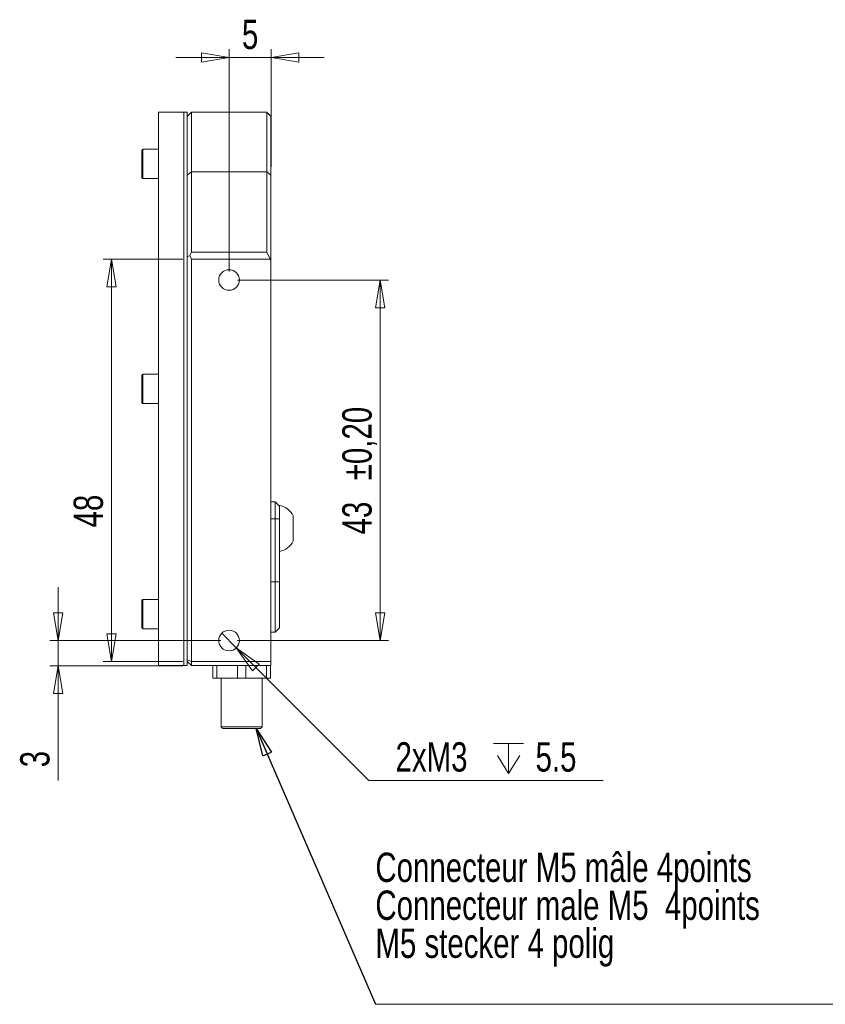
# Model space of a CAD drawing. Header units: millimetres. Extents: x 31 to 297, y 27 to 238.
# Tile 1 of 2: x 31 to 127, y 116 to 234. Entities that reach past the tile are written whole.
import ezdxf

# ---------------------------------------------------------------- set-up
doc = ezdxf.new("R2010")
doc.units = ezdxf.units.MM
doc.styles.add('SLDTEXTSTYLE0', font='TXT', dxfattribs={"width": 0.75})
doc.dimstyles.new('SLDDIMSTYLE0', dxfattribs={"dimtxt": 3.5, "dimasz": 3.302, "dimexe": 0, "dimexo": 0.0625, "dimgap": 0.875, "dimtad": 1, "dimtoh": 1, "dimrnd": 1e-09, "dimzin": 12, "dimdsep": 46, "dimtxsty": 'SLDTEXTSTYLE0', "dimblk1": 'CLOSED', "dimblk2": 'CLOSED', "dimsah": 1, "dimcen": 0.09, "dimadec": 0, "dimazin": 0, "dimtfac": 1, "dimtofl": 0, "dimtmove": 0, "dimatfit": 3, "dimldrblk": 'CLOSED', "dimfxl": 0, "dimtolj": 1, "dimtzin": 12, "dimarcsym": 0})
doc.dimstyles.new('SLDDIMSTYLE2', dxfattribs={"dimtxt": 3.5, "dimasz": 3.302, "dimexe": 0, "dimexo": 0.0625, "dimgap": 0.875, "dimtad": 1, "dimtoh": 1, "dimrnd": 1e-09, "dimzin": 12, "dimdsep": 46, "dimtxsty": 'SLDTEXTSTYLE0', "dimblk1": 'CLOSED', "dimblk2": 'CLOSED', "dimsah": 1, "dimcen": 0.09, "dimadec": 0, "dimazin": 0, "dimtfac": 1, "dimtofl": 0, "dimtmove": 0, "dimatfit": 3, "dimldrblk": 'CLOSED', "dimfxl": 0, "dimtolj": 1, "dimtzin": 12, "dimarcsym": 0})
doc.dimstyles.new('SLDDIMSTYLE3', dxfattribs={"dimtxt": 3.5, "dimasz": 3.302, "dimexe": 0, "dimexo": 0.0625, "dimgap": 0.875, "dimtad": 1, "dimtoh": 1, "dimrnd": 1e-09, "dimzin": 12, "dimdsep": 46, "dimtxsty": 'SLDTEXTSTYLE0', "dimblk1": 'CLOSED', "dimblk2": 'CLOSED', "dimsah": 1, "dimcen": 0.09, "dimadec": 0, "dimazin": 0, "dimtol": 1, "dimtp": 0.2, "dimtm": 0.2, "dimtfac": 1, "dimtofl": 0, "dimtmove": 0, "dimatfit": 3, "dimldrblk": 'CLOSED', "dimfxl": 0, "dimtolj": 1, "dimarcsym": 0})
doc.dimstyles.new('SLDDIMSTYLE4', dxfattribs={"dimtxt": 3.5, "dimasz": 3.302, "dimexe": 0, "dimexo": 0.0625, "dimgap": 0.875, "dimtad": 0, "dimtih": 1, "dimtoh": 1, "dimrnd": 1e-09, "dimzin": 12, "dimdsep": 46, "dimtxsty": 'SLDTEXTSTYLE0', "dimblk1": 'CLOSED', "dimblk2": 'CLOSED', "dimsah": 1, "dimcen": 0.09, "dimadec": 0, "dimazin": 0, "dimtfac": 1, "dimtmove": 0, "dimatfit": 3, "dimldrblk": 'CLOSED', "dimfxl": 0, "dimtolj": 1, "dimtzin": 12, "dimarcsym": 0})
doc.dimstyles.new('SLDDIMSTYLE5', dxfattribs={"dimtxt": 0, "dimasz": 3.302, "dimexe": 0, "dimexo": 0.0625, "dimgap": 0, "dimtad": 0, "dimtih": 1, "dimtoh": 1, "dimdec": 0, "dimrnd": 1e-09, "dimzin": 0, "dimdsep": 46, "dimtxsty": 'Standard', "dimblk1": 'CLOSED', "dimblk2": 'CLOSED', "dimsah": 1, "dimcen": 0.09, "dimadec": 0, "dimazin": 0, "dimtfac": 3.302, "dimtdec": 0, "dimtofl": 0, "dimtmove": 0, "dimatfit": 3, "dimldrblk": 'CLOSED', "dimfxl": 0, "dimtolj": 1, "dimtzin": 0, "dimarcsym": 0})

# ---------------------------------------------------------------- blocks, each defined once
blk = doc.blocks.new('_CLOSED')
at = {"color": 0, "linetype": 'ByBlock', "lineweight": -2}
for p, q in [((-1, 0.166667), (0, 0)), ((-1, 0.166667), (-1, -0.166667)), ((0, 0), (-1, -0.166667)), ((0, 0), (-1, 0))]:
    blk.add_line(p, q, dxfattribs=at)
blk = doc.blocks.new('*D8')
at = {"color": 7, "linetype": 'Continuous', "lineweight": 0}
for p, q in [((35.51, 159.67), (35.51, 166.02)), ((54.91, 159.67), (34.51, 159.67)), ((35.51, 159.67), (35.51, 156.67)), ((50.41, 156.67), (34.51, 156.67)), ((35.51, 156.67), (35.51, 142.96))]:
    blk.add_line(p, q, dxfattribs=at)
at = {"color": 7, "linetype": 'Continuous', "lineweight": 0, "xscale": 3.302, "yscale": 3.302}
for p, rotation in [((35.51, 159.67, -7.42), 270.0000000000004), ((35.51, 156.67, -7.42), 90.0000000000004)]:
    blk.add_blockref('_CLOSED', p, dxfattribs=dict(at, rotation=rotation))
at = {"color": 7, "linetype": 'Continuous', "lineweight": 0, "insert": (30.99, 144.55), "char_height": 3.5, "attachment_point": 1, "rotation": 90, "style": 'SLDTEXTSTYLE0'}
blk.add_mtext('3', dxfattribs=at)
blk = doc.blocks.new('*D9')
at = {"color": 7, "linetype": 'Continuous', "lineweight": 0}
for p, q in [((55.91, 203.67), (55.91, 230.21)), ((60.91, 216.19), (60.91, 230.21)), ((55.91, 229.21), (49.56, 229.21)), ((55.91, 229.21), (60.91, 229.21)), ((60.91, 229.21), (67.26, 229.21))]:
    blk.add_line(p, q, dxfattribs=at)
at = {"color": 7, "linetype": 'Continuous', "lineweight": 0, "xscale": 3.302, "yscale": 3.302}
for p, rotation in [((55.91, 229.21, -7.42), 360.0000000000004), ((60.91, 229.21, -7.42), 180.0000000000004)]:
    blk.add_blockref('_CLOSED', p, dxfattribs=dict(at, rotation=rotation))
at = {"color": 7, "linetype": 'Continuous', "lineweight": 0, "insert": (57.44, 233.72), "char_height": 3.5, "attachment_point": 1, "style": 'SLDTEXTSTYLE0'}
blk.add_mtext('5', dxfattribs=at)
blk = doc.blocks.new('*D10')
at = {"color": 7, "linetype": 'Continuous', "lineweight": 0}
for p, q in [((56.91, 202.67), (74.92, 202.67)), ((73.92, 202.67), (73.92, 159.67)), ((56.91, 159.67), (74.92, 159.67))]:
    blk.add_line(p, q, dxfattribs=at)
at = {"color": 7, "linetype": 'Continuous', "lineweight": 0, "xscale": 3.302, "yscale": 3.302}
for p, rotation in [((73.92, 202.67, -7.42), 90.00000000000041), ((73.92, 159.67, -7.42), 270.0000000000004)]:
    blk.add_blockref('_CLOSED', p, dxfattribs=dict(at, rotation=rotation))
at = {"color": 7, "linetype": 'Continuous', "lineweight": 0, "char_height": 3.5, "attachment_point": 1, "rotation": 90, "style": 'SLDTEXTSTYLE0'}
for s, insert in [('±0,20', (69.41, 178.79)), ('43', (69.41, 172.33))]:
    blk.add_mtext(s, dxfattribs=dict(at, insert=insert))
blk = doc.blocks.new('*D11')
at = {"color": 7, "linetype": 'Continuous', "lineweight": 0}
for p, q in [((50.41, 205.17), (40.87, 205.17)), ((41.87, 205.17), (41.87, 157.17)), ((50.41, 157.17), (40.87, 157.17))]:
    blk.add_line(p, q, dxfattribs=at)
at = {"color": 7, "linetype": 'Continuous', "lineweight": 0, "xscale": 3.302, "yscale": 3.302}
for p, rotation in [((41.87, 205.17, -7.42), 90.00000000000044), ((41.87, 157.17, -7.42), 270.0000000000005)]:
    blk.add_blockref('_CLOSED', p, dxfattribs=dict(at, rotation=rotation))
at = {"color": 7, "linetype": 'Continuous', "lineweight": 0, "insert": (37.36, 173.16), "char_height": 3.5, "attachment_point": 1, "rotation": 90, "style": 'SLDTEXTSTYLE0'}
blk.add_mtext('48', dxfattribs=at)
blk = doc.blocks.new('SW_SYMBOL_HOLE_DEPTH')
at = {"color": 0, "linetype": 'Continuous', "lineweight": 0}
for p, q in [((0, 875), (800, 875)), ((400, 875), (400, 75)), ((100, 555), (400, 75)), ((700, 555), (400, 75))]:
    blk.add_line(p, q, dxfattribs=at)
blk = doc.blocks.new('*D12')
at = {"color": 7, "linetype": 'Continuous', "lineweight": 0}
for p, q in [((55.04, 160.54), (56.77, 158.8)), ((56.77, 158.8), (72.59, 142.98)), ((72.59, 142.98), (100.51, 142.98))]:
    blk.add_line(p, q, dxfattribs=at)
at = {"color": 7, "linetype": 'Continuous', "lineweight": 0, "xscale": 3.302, "yscale": 3.302, "rotation": 134.9673073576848}
blk.add_blockref('_CLOSED', (56.77, 158.8, -7.42), dxfattribs=at)
at = {"color": 7, "linetype": 'Continuous', "lineweight": 0, "xscale": 0.004470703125, "yscale": 0.004470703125, "zscale": 0.004470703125}
blk.add_blockref('SW_SYMBOL_HOLE_DEPTH', (87.46, 143.46), dxfattribs=at)
at = {"color": 7, "linetype": 'Continuous', "lineweight": 0, "char_height": 3.5, "attachment_point": 1, "style": 'SLDTEXTSTYLE0'}
for s, insert in [('2xM3', (75.76, 147.54)), ('5.5', (92.46, 147.54))]:
    blk.add_mtext(s, dxfattribs=dict(at, insert=insert))
blk = doc.blocks.new('SW_NOTE_0')
at = {"color": 0, "linetype": 'Continuous', "lineweight": 0}
for p, q in [((0, 0), (67.02, 0)), ((67.02, 0), (0, 0)), ((0, 0), (67.02, 0)), ((67.02, 0), (0, 0)), ((0, 0), (67.02, 0)), ((67.02, 0), (0, 0))]:
    blk.add_line(p, q, dxfattribs=at)
at = {"color": 0, "linetype": 'Continuous', "lineweight": 0, "char_height": 3.5, "attachment_point": 1, "style": 'SLDTEXTSTYLE0'}
for s, insert in [('Connecteur M5 mâle 4points', (0, 18.09)), ('Connecteur male M5  4points', (0, 13.57)), ('M5 stecker 4 polig', (0, 9.04))]:
    blk.add_mtext(s, dxfattribs=dict(at, insert=insert))

msp = doc.modelspace()

# ---------------------------------------------------------------- linework, layer by layer
at = {"color": 7, "linetype": 'Continuous', "lineweight": 15}
for p, q in [((47.506, 156.675), (47.506, 222.675)), ((50.506, 156.675), (50.506, 222.675)), ((50.506, 156.675), (50.506, 222.675)), ((50.906, 211.647), (50.906, 222.675)), ((51.406, 222.675), (51.406, 215.584)), ((60.406, 222.675), (60.406, 215.584)), ((60.906, 215.191), (60.906, 222.175)), ((45.506, 216.521), (45.506, 218.171)), ((45.606, 218.271), (45.606, 216.521)), ((45.506, 214.871), (45.506, 216.521)), ((45.606, 216.521), (45.606, 214.771)), ((50.906, 215.191), (51.406, 215.584)), ((51.406, 205.984), (51.406, 215.584)), ((51.406, 215.584), (60.406, 215.584)), ((60.406, 205.984), (60.406, 215.584)), ((60.406, 215.584), (60.906, 215.191)), ((60.906, 205.038), (60.906, 215.191)), ((50.906, 211.647), (50.906, 205.432)), ((51.21, 205.579), (50.906, 205.432)), ((51.21, 205.579), (51.406, 205.984)), ((51.406, 205.175), (51.21, 205.579)), ((60.406, 205.984), (51.406, 205.984)), ((60.406, 205.984), (60.798, 205.175)), ((50.906, 205.432), (50.906, 195.397)), ((51.406, 205.175), (60.798, 205.175)), ((51.406, 157.175), (51.406, 205.175)), ((60.906, 205.038), (60.798, 205.175)), ((60.906, 157.175), (60.906, 205.038)), ((50.906, 183.952), (50.906, 195.397)), ((45.606, 191.425), (45.606, 189.675)), ((45.506, 189.675), (45.506, 191.325)), ((45.506, 188.025), (45.506, 189.675)), ((45.606, 189.675), (45.606, 187.925)), ((50.906, 183.952), (50.906, 157.382)), ((60.906, 176.208), (61.406, 176.208)), ((61.406, 176.208), (61.406, 174.205)), ((61.406, 176.208), (61.906, 175.708)), ((61.906, 175.708), (61.906, 175.789)), ((61.906, 174.206), (61.906, 175.708)), ((61.406, 174.205), (60.906, 174.205)), ((61.906, 174.206), (61.406, 174.205)), ((61.406, 174.205), (61.406, 166.666)), ((61.906, 173.641), (61.906, 174.206)), ((63.556, 171.539), (63.556, 174.539)), ((61.906, 172.43), (61.906, 173.641)), ((61.906, 166.667), (61.906, 172.43)), ((60.906, 166.666), (61.406, 166.666)), ((61.406, 166.666), (61.906, 166.667)), ((61.406, 166.666), (61.406, 160.674)), ((61.906, 161.174), (61.906, 166.667)), ((45.506, 162.828), (45.506, 164.478)), ((45.606, 164.578), (45.606, 162.828)), ((45.506, 161.178), (45.506, 162.828)), ((45.606, 162.828), (45.606, 161.078)), ((50.906, 157.382), (51.406, 157.175)), ((50.906, 157.382), (50.906, 157.175)), ((51.406, 156.675), (50.906, 157.175)), ((50.906, 156.675), (50.906, 157.175)), ((60.906, 157.175), (51.406, 157.175)), ((51.406, 156.675), (51.406, 157.175)), ((51.406, 156.675), (60.906, 156.675)), ((53.955, 155.175), (53.955, 156.675)), ((54.455, 156.675), (54.455, 155.175)), ((56.904, 155.175), (56.904, 156.675)), ((57.904, 156.675), (57.904, 155.175)), ((60.355, 155.175), (60.355, 156.675)), ((60.855, 156.675), (60.855, 155.175)), ((60.857, 155.175), (60.857, 156.675)), ((60.906, 157.175), (60.906, 156.675)), ((54.455, 155.175), (53.955, 155.175)), ((56.904, 155.175), (54.455, 155.175)), ((57.904, 155.175), (56.904, 155.175)), ((60.355, 155.175), (57.904, 155.175)), ((60.855, 155.175), (60.355, 155.175)), ((60.857, 155.175), (60.855, 155.175)), ((54.956, 149.375), (59.856, 149.375)), ((59.656, 149.175), (55.156, 149.175))]:
    msp.add_line(p, q, dxfattribs=at)
for centre in [(55.906, 202.675), (55.906, 159.675)]:
    msp.add_circle(centre, 1.23, dxfattribs=at)
for centre, radius, start, end in [((45.606, 218.171), 0.1, 90, 180), ((45.606, 214.871), 0.1, 180, 270), ((45.606, 191.325), 0.1, 90, 180), ((45.606, 188.025), 0.1, 180, 270), ((61.531, 173.58), 2.241, 25.34092, 80.36571), ((61.531, 172.498), 2.241, 279.63429, 334.65908), ((45.606, 164.478), 0.1, 90, 180), ((45.606, 161.178), 0.1, 180, 270)]:
    msp.add_arc(centre, radius, start, end, dxfattribs=at)
for points in [[(50.506, 222.675), (47.506, 222.675)], [(50.906, 222.675), (50.506, 222.675)], [(51.406, 222.675), (50.906, 222.175)], [(60.406, 222.675), (51.406, 222.675)], [(60.906, 222.175), (60.406, 222.675)], [(47.506, 218.271), (45.606, 218.271)], [(45.606, 214.771), (47.506, 214.771)], [(47.506, 191.425), (45.606, 191.425)], [(45.606, 187.925), (47.506, 187.925)], [(47.506, 164.578), (45.606, 164.578)], [(45.606, 161.078), (47.506, 161.078)], [(61.406, 160.674), (61.906, 161.174)], [(60.906, 160.674), (61.406, 160.674)], [(47.506, 156.675), (50.506, 156.675)], [(50.506, 156.675), (50.906, 156.675)], [(54.956, 155.175), (54.956, 149.375)], [(59.856, 149.375), (59.856, 155.175)], [(54.956, 149.375), (55.156, 149.175)], [(59.656, 149.175), (59.856, 149.375)]]:
    msp.add_open_spline(points, degree=1, dxfattribs=at)

# ---------------------------------------------------------------- block references
at = {"color": 7, "linetype": 'Continuous', "lineweight": 0}
msp.add_blockref('SW_NOTE_0', (73.359, 116.283), dxfattribs=at)

# ---------------------------------------------------------------- dimensions: what is measured, and where the dimension line sits
dim = msp.add_linear_dim(base=(60.906, 229.209), p1=(55.906, 202.675), p2=(60.906, 215.191), dimstyle='SLDDIMSTYLE2', dxfattribs=at)
dim.commit()
dim.dimension.update_dxf_attribs({"geometry": '*D9', "text_midpoint": (58.733, 229.209), "dimtype": 160})
for base, p1, p2, dimstyle, picture, middle in [((41.869, 157.175), (51.406, 205.175), (51.406, 157.175), 'SLDDIMSTYLE0', '*D11', (41.869, 175.743)), ((73.918, 159.675), (55.906, 202.675), (55.906, 159.675), 'SLDDIMSTYLE3', '*D10', (73.918, 181.365)), ((35.506, 156.675), (55.906, 159.675), (51.406, 156.675), 'SLDDIMSTYLE2', '*D8', (35.506, 145.839))]:
    dim = msp.add_linear_dim(base=base, p1=p1, p2=p2, angle=90, dimstyle=dimstyle, dxfattribs=at)
    dim.commit()
    dim.dimension.update_dxf_attribs({"geometry": picture, "text_midpoint": middle, "dimtype": 160})
dim = msp.add_diameter_dim_2p(p1=(55.037, 160.545), p2=(56.775, 158.805), text='2xM3{\\fGDT;x}5.5', dimstyle='SLDDIMSTYLE4', override={"dimpost": '<>'}, dxfattribs=at)
dim.commit()
dim.dimension.update_dxf_attribs({"geometry": '*D12', "text_midpoint": (87.343, 145.78), "dimtype": 163})

# ---------------------------------------------------------------- leaders
msp.add_leader([(59.138, 149.175), (73.359, 116.283)], dimstyle='SLDDIMSTYLE5', dxfattribs=at)

doc.saveas('drawing.dxf')
